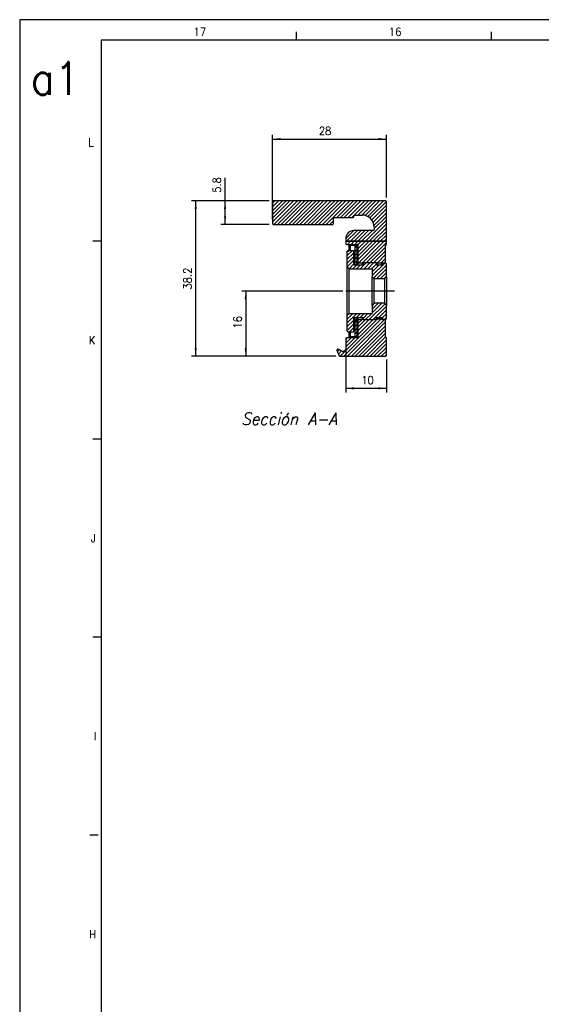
# Model space of a CAD drawing. Header units: inches. Extents: x -381 to 2960, y -418 to 176.
# Tile 6 of 21: x -381 to -253, y -66 to 176. Entities that reach past the tile are written whole.
import ezdxf

# ---------------------------------------------------------------- set-up
doc = ezdxf.new("R2010")
doc.units = ezdxf.units.IN
doc.linetypes.add('DOT_CENTER', pattern=[14, 12, -1, 0, -1])
doc.layers.add('1', color=7, linetype='Continuous')
doc.styles.add('CONVERTER_11', font='txt.shx', dxfattribs={"width": 0.9})
doc.styles.add('CONVERTER_14', font='txt.shx', dxfattribs={"width": 0.9, "oblique": 15})
doc.dimstyles.new('ME10_DIM_58', dxfattribs={"dimtxt": 2, "dimasz": 2, "dimexe": 1, "dimexo": 1, "dimgap": 1, "dimtad": 1, "dimdsep": 46, "dimtxsty": 'CONVERTER_11', "dimsah": 1, "dimcen": 0.09, "dimclrd": 2, "dimclre": 2, "dimclrt": 2, "dimadec": 0, "dimazin": 0, "dimtfac": 1, "dimtdec": 4, "dimtix": 1, "dimtmove": 0, "dimatfit": 3, "dimfxl": 1, "dimtolj": 1, "dimtzin": 0, "dimarcsym": 0})
doc.dimstyles.new('ME10_DIM_59', dxfattribs={"dimtxt": 2, "dimasz": 2, "dimexe": 1, "dimexo": 1, "dimgap": 1, "dimtad": 1, "dimdsep": 46, "dimtxsty": 'CONVERTER_11', "dimsah": 1, "dimcen": 0.09, "dimclrd": 2, "dimclre": 2, "dimclrt": 2, "dimadec": 0, "dimazin": 0, "dimtfac": 1, "dimtdec": 4, "dimtix": 1, "dimtmove": 0, "dimatfit": 3, "dimfxl": 1, "dimtolj": 1, "dimtzin": 0, "dimarcsym": 0})
doc.dimstyles.new('ME10_DIM_60', dxfattribs={"dimtxt": 2, "dimasz": 2, "dimexe": 1, "dimexo": 1, "dimgap": 1, "dimtad": 1, "dimdsep": 46, "dimtxsty": 'CONVERTER_11', "dimsah": 1, "dimcen": 0.09, "dimclrd": 2, "dimclre": 2, "dimclrt": 2, "dimadec": 0, "dimazin": 0, "dimtfac": 1, "dimtdec": 4, "dimtix": 1, "dimtmove": 0, "dimatfit": 3, "dimfxl": 1, "dimtolj": 1, "dimtzin": 0, "dimarcsym": 0})
doc.dimstyles.new('ME10_DIM_61', dxfattribs={"dimtxt": 2, "dimasz": 2, "dimexe": 1, "dimexo": 1, "dimgap": 1, "dimtad": 1, "dimdsep": 46, "dimtxsty": 'CONVERTER_11', "dimsah": 1, "dimcen": 0.09, "dimclrd": 2, "dimclre": 2, "dimclrt": 2, "dimadec": 0, "dimazin": 0, "dimtfac": 1, "dimtdec": 4, "dimtix": 1, "dimtmove": 0, "dimatfit": 3, "dimfxl": 1, "dimtolj": 1, "dimtzin": 0, "dimarcsym": 0})
doc.dimstyles.new('ME10_DIM_62', dxfattribs={"dimtxt": 2, "dimasz": 2, "dimexe": 1, "dimexo": 1, "dimgap": 1, "dimtad": 1, "dimdsep": 46, "dimtxsty": 'CONVERTER_11', "dimsah": 1, "dimcen": 0.09, "dimclrd": 2, "dimclre": 2, "dimclrt": 2, "dimadec": 0, "dimazin": 0, "dimtfac": 1, "dimtdec": 4, "dimtix": 1, "dimtmove": 0, "dimatfit": 3, "dimfxl": 1, "dimtolj": 1, "dimtzin": 0, "dimarcsym": 0})
pattern_1 = [(45, (0, 0), (-0.4596194, 0.4596194), [])]

# ---------------------------------------------------------------- blocks, each defined once
blk = doc.blocks.new('Marco_a1', base_point=(38.87, -121.38))
at = {"layer": '1', "color": 2, "linetype": 'Continuous'}
for p, q in [((-381.13, 175.62), (-381.13, -418.38)), ((458.87, 175.62), (-381.13, 175.62)), ((-313.19, 172.62), (-313.19, 170.62)), ((-265.25, 172.62), (-265.25, 170.62)), ((-361.13, 121.15), (-363.13, 121.15)), ((-361.13, 72.49), (-363.13, 72.49)), ((-361.13, 23.82), (-363.13, 23.82)), ((-361.87, -24.85), (-363.87, -24.85))]:
    blk.add_line(p, q, dxfattribs=at)
at = {"layer": '1', "color": 7, "linetype": 'Continuous'}
for p, q in [((-361.13, 170.62), (-361.13, -413.38)), ((453.87, 170.62), (-361.13, 170.62))]:
    blk.add_line(p, q, dxfattribs=at)
at = {"layer": '1', "color": 2, "char_height": 2, "attachment_point": 4, "line_spacing_factor": 1.20048, "style": 'CONVERTER_11'}
for s, insert in [('17', (-338.41, 172.65)), ('16', (-290.41, 172.65)), ('L', (-364.25, 145.49)), ('K', (-364.16, 96.82)), ('J', (-363.64, 48.15)), ('I', (-362.87, -0.51)), ('H', (-364.08, -49.18))]:
    blk.add_mtext(s, dxfattribs=dict(at, insert=insert))
at = {"layer": '1', "color": 6, "insert": (-378.4, 161.19), "char_height": 8, "attachment_point": 4, "line_spacing_factor": 1.20048, "style": 'CONVERTER_11'}
blk.add_mtext('a1', dxfattribs=at)
blk = doc.blocks.new('Top', base_point=(38.87, -121.38))
blk.add_blockref('Marco_a1', (38.87, -121.38))
blk = doc.blocks.new('_dummy_frame', base_point=(-381.13, -418.38))
blk.add_blockref('Top', (38.87, -121.38))
blk = doc.blocks.new('SOPORTE_SV_2040__48', base_point=(-319, 92.9))
at = {"linetype": 'Continuous'}
h = blk.add_hatch(dxfattribs=at)
h.set_pattern_fill('_USER', color=254, scale=0.65, angle=45, pattern_type=0)
h.set_pattern_definition(pattern_1)
edge = h.paths.add_edge_path()
edge.add_line((-304, 125.5), (-304, 126.8))
edge.add_arc((-303.8, 126.8), 0.2, 90, 180, ccw=False)
edge.add_line((-303.8, 127), (-299.2, 127))
edge.add_arc((-299.2, 127.2), 0.2, 270, 360)
edge.add_line((-299, 127.2), (-299, 127.4))
edge.add_arc((-298.8, 127.4), 0.2, 90, 180, ccw=False)
edge.add_line((-298.8, 127.6), (-297, 127.6))
edge.add_arc((-297, 124.6), 3, 0, 90, ccw=False)
edge.add_line((-294, 124.6), (-294, 124))
edge.add_arc((-294.2, 124), 0.2, -90, 0, ccw=False)
edge.add_line((-294.2, 123.8), (-299, 123.8))
edge.add_arc((-299, 121.8), 2, 90, 180)
edge.add_line((-301, 121.8), (-301, 121.15))
edge.add_line((-301, 121.15), (-291, 121.15))
edge.add_line((-291, 121.15), (-291, 130.9))
edge.add_arc((-291.2, 130.9), 0.2, 360, 450)
edge.add_line((-291.2, 131.1), (-318.8, 131.1))
edge.add_arc((-318.8, 130.9), 0.2, 90, 180)
edge.add_line((-319, 130.9), (-319, 125.5))
edge.add_arc((-318.8, 125.5), 0.2, 180, 270)
edge.add_line((-318.8, 125.3), (-304.2, 125.3))
edge.add_arc((-304.2, 125.5), 0.2, 270, 360)
h = blk.add_hatch(dxfattribs=at)
h.set_pattern_fill('_USER', color=254, scale=0.65, angle=45, pattern_type=0)
h.set_pattern_definition(pattern_1)
edge = h.paths.add_edge_path()
edge.add_arc((-300.8, 120.6), 0.2, 180, 270, ccw=False)
edge.add_line((-301, 120.6), (-301, 121.15))
edge.add_line((-301, 121.15), (-291, 121.15))
edge.add_line((-291, 121.15), (-291, 120.4))
edge.add_line((-291, 120.4), (-291.2, 120.2))
edge.add_line((-291.2, 120.2), (-291.2, 115.85))
edge.add_line((-291.2, 115.85), (-291.49, 115.85))
edge.add_line((-291.49, 115.85), (-291.95, 115.85))
edge.add_line((-291.95, 115.85), (-292.2, 115.85))
edge.add_line((-292.2, 115.85), (-292.2, 115.8))
edge.add_line((-292.2, 115.8), (-293.2, 115.8))
edge.add_line((-293.2, 115.8), (-293.2, 115.9))
edge.add_line((-293.2, 115.9), (-293.94, 115.9))
edge.add_line((-293.94, 115.9), (-296.75, 115.9))
edge.add_line((-296.75, 115.9), (-297, 115.9))
edge.add_line((-297, 115.9), (-297, 115.85))
edge.add_line((-297, 115.85), (-298, 115.85))
edge.add_line((-298, 115.85), (-298, 120.2))
edge.add_arc((-298.2, 120.2), 0.2, 0, 90)
edge.add_line((-298.2, 120.4), (-300.8, 120.4))
h = blk.add_hatch(dxfattribs=at)
h.set_pattern_fill('_USER', color=254, scale=0.65, angle=45, pattern_type=0)
h.set_pattern_definition(pattern_1)
edge = h.paths.add_edge_path()
edge.add_line((-294.5, 112.4), (-294.5, 114.4))
edge.add_line((-294.5, 114.4), (-300.2, 114.4))
edge.add_line((-300.2, 114.4), (-300.7, 114.9))
edge.add_line((-300.7, 114.9), (-300.7, 118.65))
edge.add_line((-300.7, 118.65), (-300.45, 118.9))
edge.add_line((-300.45, 118.9), (-299, 118.9))
edge.add_line((-299, 118.9), (-299, 115.37))
edge.add_line((-299, 115.37), (-296.75, 115.37))
edge.add_line((-296.75, 115.37), (-296.75, 115.9))
edge.add_line((-296.75, 115.9), (-293.94, 115.9))
edge.add_arc((-293.94, 115.29), 0.613, 36.3292, 89.4593, ccw=False)
edge.add_line((-293.45, 115.65), (-293.45, 115.37))
edge.add_line((-293.45, 115.37), (-291.95, 115.37))
edge.add_line((-291.95, 115.37), (-291.95, 115.85))
edge.add_line((-291.95, 115.85), (-291.49, 115.85))
edge.add_arc((-291.49, 115.24), 0.613, 36.3181, 89.4471, ccw=False)
edge.add_line((-291, 115.6), (-291, 112.4))
edge.add_line((-291, 112.4), (-291.5, 111.9))
edge.add_line((-291.5, 111.9), (-294, 111.9))
edge.add_line((-294, 111.9), (-294.5, 112.4))
h = blk.add_hatch(dxfattribs=at)
h.set_pattern_fill('_USER', color=254, scale=0.65, angle=45, pattern_type=0)
h.set_pattern_definition(pattern_1)
h.paths.add_polyline_path([(-298.7, 120.1), (-298.2, 120.1), (-298.2, 116), (-298.7, 116)])
h = blk.add_hatch(dxfattribs=at)
h.set_pattern_fill('_USER', color=254, scale=0.65, angle=45, pattern_type=0)
h.set_pattern_definition(pattern_1)
edge = h.paths.add_edge_path()
edge.add_line((-299, 98.9), (-299, 102.42))
edge.add_line((-299, 102.42), (-296.75, 102.42))
edge.add_line((-296.75, 102.42), (-296.75, 101.9))
edge.add_line((-296.75, 101.9), (-293.94, 101.9))
edge.add_arc((-293.94, 102.51), 0.613, 270.5407, 323.6708)
edge.add_line((-293.45, 102.15), (-293.45, 102.42))
edge.add_line((-293.45, 102.42), (-291.95, 102.42))
edge.add_line((-291.95, 102.42), (-291.95, 101.95))
edge.add_line((-291.95, 101.95), (-291.49, 101.95))
edge.add_arc((-291.49, 102.56), 0.613, 270.5517, 323.6818)
edge.add_line((-291, 102.2), (-291, 105.4))
edge.add_line((-291, 105.4), (-291.5, 105.9))
edge.add_line((-291.5, 105.9), (-294, 105.9))
edge.add_line((-294, 105.9), (-294.5, 105.4))
edge.add_line((-294.5, 105.4), (-294.5, 103.4))
edge.add_line((-294.5, 103.4), (-300.2, 103.4))
edge.add_line((-300.2, 103.4), (-300.7, 102.9))
edge.add_line((-300.7, 102.9), (-300.7, 99.15))
edge.add_line((-300.7, 99.15), (-300.45, 98.9))
edge.add_line((-300.45, 98.9), (-299, 98.9))
h = blk.add_hatch(dxfattribs=at)
h.set_pattern_fill('_USER', color=254, scale=0.65, angle=45, pattern_type=0)
h.set_pattern_definition(pattern_1)
edge = h.paths.add_edge_path()
edge.add_line((-291, 93.1), (-291, 97.4))
edge.add_line((-291, 97.4), (-291.2, 97.6))
edge.add_line((-291.2, 97.6), (-291.2, 101.95))
edge.add_line((-291.2, 101.95), (-291.49, 101.95))
edge.add_line((-291.49, 101.95), (-291.95, 101.95))
edge.add_line((-291.95, 101.95), (-292.2, 101.95))
edge.add_line((-292.2, 101.95), (-292.2, 102))
edge.add_line((-292.2, 102), (-293.2, 102))
edge.add_line((-293.2, 102), (-293.2, 101.9))
edge.add_line((-293.2, 101.9), (-293.94, 101.9))
edge.add_line((-293.94, 101.9), (-296.75, 101.9))
edge.add_line((-296.75, 101.9), (-297, 101.9))
edge.add_line((-297, 101.9), (-297, 101.95))
edge.add_line((-297, 101.95), (-298, 101.95))
edge.add_line((-298, 101.95), (-298, 97.6))
edge.add_arc((-298.2, 97.6), 0.2, -90, 0, ccw=False)
edge.add_line((-298.2, 97.4), (-300.8, 97.4))
edge.add_arc((-300.8, 97.2), 0.2, 90, 180)
edge.add_line((-301, 97.2), (-301, 94.57))
edge.add_arc((-301.2, 94.57), 0.2, 300, 360, ccw=False)
edge.add_line((-301.1, 94.39), (-301.62, 94.09))
edge.add_arc((-301.72, 94.27), 0.2, 244, 300, ccw=False)
edge.add_line((-301.81, 94.09), (-302.89, 94.61))
edge.add_arc((-302.97, 94.43), 0.2, 64, 203.1311)
edge.add_line((-303.16, 94.35), (-302.59, 93.02))
edge.add_arc((-302.41, 93.1), 0.2, 203.1311, 270)
edge.add_line((-302.41, 92.9), (-291.2, 92.9))
edge.add_arc((-291.2, 93.1), 0.2, 270, 360)
h = blk.add_hatch(dxfattribs=at)
h.set_pattern_fill('_USER', color=254, scale=0.65, angle=45, pattern_type=0)
h.set_pattern_definition(pattern_1)
h.paths.add_polyline_path([(-298.2, 101.8), (-298.2, 97.7), (-298.7, 97.7), (-298.7, 101.8)])
at = {"color": 7, "linetype": 'Continuous'}
for p, q in [((-319, 130.9), (-319, 125.5)), ((-291.2, 131.1), (-318.8, 131.1)), ((-291, 121.15), (-291, 130.9)), ((-304, 125.5), (-304, 126.8)), ((-303.8, 127), (-299.2, 127)), ((-299, 127.2), (-299, 127.4)), ((-298.8, 127.6), (-297, 127.6)), ((-318.8, 125.3), (-304.2, 125.3)), ((-294.2, 123.8), (-299, 123.8)), ((-294, 124.6), (-294, 124)), ((-301, 121.8), (-301, 121.15)), ((-301, 121.15), (-301, 120.6)), ((-291, 120.4), (-291, 121.15)), ((-300.8, 120.4), (-298.2, 120.4)), ((-300.7, 118.65), (-300.45, 118.9)), ((-300.7, 118.65), (-300.7, 114.9)), ((-300.45, 118.9), (-299, 118.9)), ((-300.2, 118.9), (-300.2, 120.1)), ((-299.83, 120.1), (-300.2, 120.1)), ((-298.7, 120.1), (-299.83, 120.1)), ((-299.83, 118.9), (-299.83, 120.1)), ((-299, 115.37), (-299, 118.9)), ((-298.7, 116), (-298.7, 120.1)), ((-298.7, 120.1), (-298.2, 120.1)), ((-298.2, 120.1), (-298.09, 120.1)), ((-298.2, 116), (-298.2, 120.1)), ((-298, 120.1), (-298.09, 120.1)), ((-298, 120.2), (-298, 115.85)), ((-298, 115.37), (-298, 120.1)), ((-291.2, 120.2), (-291, 120.4)), ((-291.2, 115.85), (-291.2, 120.2)), ((-300.2, 114.4), (-300.7, 114.9)), ((-300.7, 114.9), (-300.7, 108.9)), ((-300.2, 114.4), (-294.5, 114.4)), ((-300.2, 103.4), (-300.2, 114.4)), ((-299, 115.37), (-296.75, 115.37)), ((-298.96, 115.37), (-298.92, 115.46)), ((-298.92, 115.46), (-298.78, 115.81)), ((-298.78, 115.81), (-298.7, 116)), ((-298.2, 116), (-298.7, 116)), ((-298.45, 115.37), (-298.44, 115.41)), ((-298.44, 115.41), (-298.42, 115.46)), ((-298.42, 115.46), (-298.26, 115.85)), ((-298.26, 115.85), (-298.2, 116)), ((-298, 115.85), (-297, 115.85)), ((-298, 115.85), (-298, 115.37)), ((-297, 115.9), (-296.75, 115.9)), ((-297, 115.85), (-297, 115.9)), ((-297, 115.85), (-297, 115.37)), ((-296.75, 115.9), (-293.94, 115.9)), ((-296.75, 115.9), (-296.75, 115.37)), ((-294.5, 114.4), (-294.5, 112.4)), ((-293.94, 115.9), (-293.2, 115.9)), ((-293.45, 115.37), (-293.45, 115.65)), ((-293.45, 115.37), (-291.95, 115.37)), ((-293.2, 115.9), (-293.2, 115.8)), ((-293.2, 115.8), (-293.2, 115.37)), ((-292.2, 115.8), (-293.2, 115.8)), ((-292.2, 115.8), (-292.2, 115.85)), ((-292.2, 115.85), (-291.95, 115.85)), ((-292.2, 115.37), (-292.2, 115.8)), ((-291.95, 115.85), (-291.95, 115.37)), ((-291.95, 115.85), (-291.49, 115.85)), ((-291.95, 115.85), (-291.49, 115.85)), ((-291.49, 115.85), (-291.2, 115.85)), ((-291.2, 115.76), (-291.2, 115.85)), ((-291, 112.4), (-291, 115.6)), ((-294, 111.9), (-294.5, 112.4)), ((-294.5, 105.4), (-294.5, 112.4)), ((-294, 105.9), (-294, 111.9)), ((-291.5, 111.9), (-294, 111.9)), ((-291.5, 111.9), (-291, 112.4)), ((-291.5, 111.9), (-291.5, 105.9)), ((-291, 112.4), (-291, 108.9)), ((-300.7, 108.9), (-300.7, 102.9)), ((-291, 108.9), (-291, 105.4)), ((-294, 105.9), (-294.5, 105.4)), ((-294.5, 105.4), (-294.5, 103.4)), ((-291.5, 105.9), (-294, 105.9)), ((-291.5, 105.9), (-291, 105.4)), ((-291, 102.2), (-291, 105.4)), ((-300.2, 103.4), (-300.7, 102.9)), ((-300.7, 102.9), (-300.7, 99.15)), ((-300.2, 103.4), (-294.5, 103.4)), ((-299, 102.42), (-296.75, 102.42)), ((-299, 98.9), (-299, 102.42)), ((-298.92, 102.34), (-298.96, 102.42)), ((-298.78, 101.99), (-298.92, 102.34)), ((-298.7, 101.8), (-298.78, 101.99)), ((-298.2, 101.8), (-298.7, 101.8)), ((-298.7, 97.7), (-298.7, 101.8)), ((-298.44, 102.39), (-298.45, 102.42)), ((-298.42, 102.34), (-298.44, 102.39)), ((-298.26, 101.95), (-298.42, 102.34)), ((-298.2, 101.8), (-298.26, 101.95)), ((-298.2, 97.7), (-298.2, 101.8)), ((-298, 102.42), (-298, 101.95)), ((-298, 97.7), (-298, 102.42)), ((-298, 101.95), (-297, 101.95)), ((-298, 101.95), (-298, 97.6)), ((-297, 102.42), (-297, 101.95)), ((-297, 101.9), (-297, 101.95)), ((-296.75, 101.9), (-297, 101.9)), ((-296.75, 102.42), (-296.75, 101.9)), ((-296.75, 101.9), (-293.94, 101.9)), ((-293.2, 101.9), (-293.94, 101.9)), ((-293.45, 102.42), (-291.95, 102.42)), ((-293.45, 102.15), (-293.45, 102.42)), ((-293.2, 102.42), (-293.2, 102)), ((-292.2, 102), (-293.2, 102)), ((-293.2, 102), (-293.2, 101.9)), ((-292.2, 102), (-292.2, 102.42)), ((-292.2, 101.95), (-292.2, 102)), ((-291.95, 101.95), (-292.2, 101.95)), ((-291.95, 102.42), (-291.95, 101.95)), ((-291.49, 101.95), (-291.95, 101.95)), ((-291.95, 101.95), (-291.49, 101.95)), ((-291.2, 101.95), (-291.49, 101.95)), ((-291.2, 101.95), (-291.2, 102.04)), ((-291.2, 97.6), (-291.2, 101.95)), ((-301, 97.2), (-301, 94.57)), ((-298.2, 97.4), (-300.8, 97.4)), ((-300.7, 99.15), (-300.45, 98.9)), ((-300.45, 98.9), (-299, 98.9)), ((-300.2, 97.7), (-300.2, 98.9)), ((-299.83, 97.7), (-300.2, 97.7)), ((-299.83, 97.7), (-299.83, 98.9)), ((-298.7, 97.7), (-299.83, 97.7)), ((-298.7, 97.7), (-298.2, 97.7)), ((-298.09, 97.7), (-298.2, 97.7)), ((-298.09, 97.7), (-298, 97.7)), ((-291, 97.4), (-291.2, 97.6)), ((-291, 93.1), (-291, 97.4)), ((-301.81, 94.09), (-302.89, 94.61)), ((-301.1, 94.39), (-301.62, 94.09)), ((-303.16, 94.35), (-302.59, 93.02)), ((-302.41, 92.9), (-291.2, 92.9))]:
    blk.add_line(p, q, dxfattribs=at)
at = {"color": 2, "linetype": 'DOT_CENTER'}
for p, q in [((-291, 121.15), (-301, 121.15)), ((-301, 121.15), (-291, 121.15))]:
    blk.add_line(p, q, dxfattribs=at)
at = {"color": 7, "linetype": 'Continuous'}
for centre, radius, start, end in [((-318.8, 130.9), 0.2, 90, 180), ((-291.2, 130.9), 0.2, 360, 90), ((-303.8, 126.8), 0.2, 90, 180), ((-299.2, 127.2), 0.2, 270, 0), ((-298.8, 127.4), 0.2, 90, 180), ((-297, 124.6), 3, 0, 90), ((-318.8, 125.5), 0.2, 180, 270), ((-304.2, 125.5), 0.2, 270, 360), ((-299, 121.8), 2, 90, 180), ((-294.2, 124), 0.2, 270, 0), ((-300.8, 120.6), 0.2, 180, 270), ((-298.2, 120.2), 0.2, 0, 90), ((-293.94, 115.29), 0.613, 36.3292, 89.4593), ((-291.49, 115.24), 0.613, 36.3181, 89.4471), ((-293.94, 102.51), 0.613, 270.5407, 323.6708), ((-291.49, 102.56), 0.613, 270.5517, 323.6818), ((-300.8, 97.2), 0.2, 90, 180), ((-298.2, 97.6), 0.2, 270, 0), ((-302.97, 94.43), 0.2, 64, 203.1311), ((-301.2, 94.57), 0.2, 300, 360), ((-302.41, 93.1), 0.2, 203.1311, 270), ((-301.72, 94.27), 0.2, 244, 300), ((-291.2, 93.1), 0.2, 270, 360)]:
    blk.add_arc(centre, radius, start, end, dxfattribs=at)
at = {"layer": '1', "color": 2, "linetype": 'DOT_CENTER'}
blk.add_line((-289, 108.9), (-302.7, 108.9), dxfattribs=at)
blk = doc.blocks.new('*D114')
at = {"layer": '1', "color": 2, "linetype": 'Continuous'}
for p, q in [((-319, 126.5), (-319, 147.28)), ((-319, 146.28), (-291, 146.28)), ((-291, 131.9), (-291, 147.28))]:
    blk.add_line(p, q, dxfattribs=at)
at = {"layer": '1', "color": 2}
for points in [[(-317, 146.54), (-317, 146.02), (-319, 146.28)], [(-293, 146.02), (-293, 146.54), (-291, 146.28)]]:
    blk.add_solid(points, dxfattribs=at)
at = {"layer": '1', "color": 2, "insert": (-307.63, 147.28), "char_height": 2, "attachment_point": 7, "rotation": 0.0001, "line_spacing_factor": 0.60024, "style": 'CONVERTER_11'}
blk.add_mtext('28', dxfattribs=at)
blk = doc.blocks.new('*D115')
at = {"layer": '1', "color": 2, "linetype": 'Continuous'}
for p, q in [((-330.66, 131.1), (-330.66, 136.71)), ((-319.8, 131.1), (-331.66, 131.1)), ((-330.66, 125.3), (-330.66, 131.1)), ((-319.8, 125.3), (-331.66, 125.3))]:
    blk.add_line(p, q, dxfattribs=at)
at = {"layer": '1', "color": 2}
for points in [[(-330.39, 129.1), (-330.92, 129.1), (-330.66, 131.1)], [(-330.92, 127.3), (-330.39, 127.3), (-330.66, 125.3)]]:
    blk.add_solid(points, dxfattribs=at)
at = {"layer": '1', "color": 2, "insert": (-331.66, 133.06), "char_height": 2, "attachment_point": 7, "rotation": 90, "line_spacing_factor": 0.60024, "style": 'CONVERTER_11'}
blk.add_mtext('5.8', dxfattribs=at)
blk = doc.blocks.new('*D116')
at = {"layer": '1', "color": 2, "linetype": 'Continuous'}
for p, q in [((-319.8, 131.1), (-338.87, 131.1)), ((-337.87, 92.9), (-337.87, 131.1)), ((-303.41, 92.9), (-338.87, 92.9))]:
    blk.add_line(p, q, dxfattribs=at)
at = {"layer": '1', "color": 2}
for points in [[(-337.61, 129.1), (-338.13, 129.1), (-337.87, 131.1)], [(-338.13, 94.9), (-337.61, 94.9), (-337.87, 92.9)]]:
    blk.add_solid(points, dxfattribs=at)
at = {"layer": '1', "color": 2, "insert": (-338.87, 109.27), "char_height": 2, "attachment_point": 7, "rotation": 90, "line_spacing_factor": 0.60024, "style": 'CONVERTER_11'}
blk.add_mtext('38.2', dxfattribs=at)
blk = doc.blocks.new('*D117')
at = {"layer": '1', "color": 2, "linetype": 'Continuous'}
for p, q in [((-301.7, 108.9), (-326.58, 108.9)), ((-325.58, 108.9), (-325.58, 92.9)), ((-303.41, 92.9), (-326.58, 92.9))]:
    blk.add_line(p, q, dxfattribs=at)
at = {"layer": '1', "color": 2}
for points in [[(-325.32, 106.9), (-325.85, 106.9), (-325.58, 108.9)], [(-325.85, 94.9), (-325.32, 94.9), (-325.58, 92.9)]]:
    blk.add_solid(points, dxfattribs=at)
at = {"layer": '1', "color": 2, "insert": (-326.58, 99.7), "char_height": 2, "attachment_point": 7, "rotation": 90, "line_spacing_factor": 0.60024, "style": 'CONVERTER_11'}
blk.add_mtext('16', dxfattribs=at)
blk = doc.blocks.new('*D118')
at = {"layer": '1', "color": 2, "linetype": 'Continuous'}
for p, q in [((-301, 96.2), (-301, 84.01)), ((-291, 92.1), (-291, 84.01)), ((-301, 85.01), (-291, 85.01))]:
    blk.add_line(p, q, dxfattribs=at)
at = {"layer": '1', "color": 2}
for points in [[(-299, 85.27), (-299, 84.75), (-301, 85.01)], [(-293, 84.75), (-293, 85.27), (-291, 85.01)]]:
    blk.add_solid(points, dxfattribs=at)
at = {"layer": '1', "color": 2, "insert": (-297.2, 86.01), "char_height": 2, "attachment_point": 7, "rotation": 0.0001, "line_spacing_factor": 0.60024, "style": 'CONVERTER_11'}
blk.add_mtext('10', dxfattribs=at)
blk = doc.blocks.new('A-A__49', base_point=(-305, 112))
blk.add_blockref('SOPORTE_SV_2040__48', (-319, 92.9))
at = {"layer": '1', "color": 7, "insert": (-314.935, 79.01), "char_height": 3, "attachment_point": 2, "line_spacing_factor": 1.20048, "style": 'CONVERTER_14'}
blk.add_mtext('Sección A-A', dxfattribs=at)
at = {"layer": '1'}
for base, p1, p2, dimstyle, picture, middle in [((-319, 146.28), (-291, 130.9), (-319, 125.5), 'ME10_DIM_58', '*D114', (-306.131, 148.28)), ((-301, 85.01), (-291, 93.1), (-301, 97.2), 'ME10_DIM_62', '*D118', (-296, 87.01))]:
    dim = blk.add_linear_dim(base=base, p1=p1, p2=p2, dimstyle=dimstyle, dxfattribs=at)
    dim.commit()
    dim.dimension.update_dxf_attribs({"geometry": picture, "text_midpoint": middle, "text_rotation": 0.00014})
for base, p1, p2, dimstyle, picture, middle in [((-330.658, 125.3), (-318.8, 131.1), (-318.8, 125.3), 'ME10_DIM_59', '*D115', (-332.658, 134.889)), ((-337.87, 92.9), (-318.8, 131.1), (-302.405, 92.9), 'ME10_DIM_60', '*D116', (-339.87, 112)), ((-325.583, 108.9), (-302.405, 92.9), (-300.7, 108.9), 'ME10_DIM_61', '*D117', (-327.583, 100.9))]:
    dim = blk.add_linear_dim(base=base, p1=p1, p2=p2, angle=90, dimstyle=dimstyle, dxfattribs=at)
    dim.commit()
    dim.dimension.update_dxf_attribs({"geometry": picture, "text_midpoint": middle, "text_rotation": 90})

msp = doc.modelspace()

# ---------------------------------------------------------------- block references
msp.add_blockref('A-A__49', (-305, 112))
at = {"layer": '1'}
msp.add_blockref('_dummy_frame', (-381.13, -418.38), dxfattribs=at)

doc.saveas('drawing.dxf')
